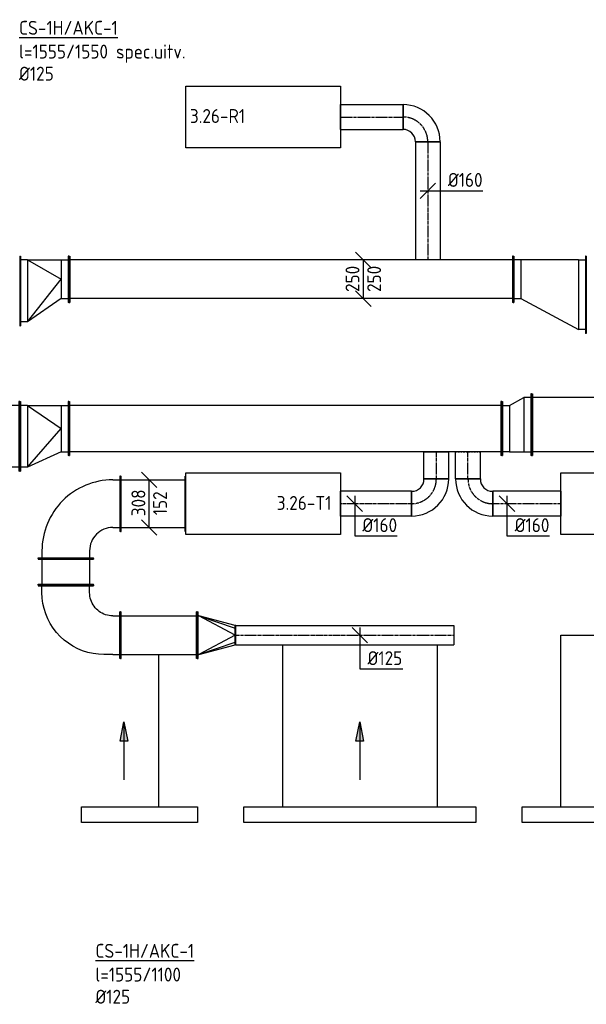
# Model space of a CAD drawing. Header units: millimetres. Extents: x -2745 to 52607, y -299 to 65129.
# Tile 9 of 40: x 12800 to 16465, y 12388 to 18753. Entities that reach past the tile are written whole.
import ezdxf

# ---------------------------------------------------------------- set-up
doc = ezdxf.new("R2010")
doc.units = ezdxf.units.MM
doc.linetypes.add('CENTER2', pattern=[28.575, 19.05, -3.175, 3.175, -3.175])
doc.linetypes.add('SMALL_DASH', pattern=[1.5, 0.5, -1])
for name, color, linetype in [('WL570---_APP', 2, 'Continuous'), ('WL570---_RETOUR_D', 4, 'Continuous'), ('WL570---_RETOUR_HL', 1, 'CENTER2'), ('WL570---_TOEVOER', 3, 'Continuous'), ('WL570---_TOEVOER_D', 3, 'Continuous'), ('WL570---_TOEVOER_HL', 1, 'CENTER2'), ('WL570---_TOEVOER_RST', 3, 'Continuous'), ('WM561---_RETOUR', 1, 'Continuous'), ('WM570---', 1, 'Continuous'), ('WM570---_RETOUR', 1, 'Continuous'), ('WM570---_TOEVOER', 1, 'Continuous')]:
    doc.layers.add(name, color=color, linetype=linetype)
doc.styles.add('STABICAD-018', font='ISOCP.SHX', dxfattribs={"height": 90})

# ---------------------------------------------------------------- blocks, each defined once
blk = doc.blocks.new('*U272')
at = {"color": 0, "linetype": 'Continuous'}
for p, q in [((-50, 250, -3075), (-45, 250, -3075)), ((-50, -250, -3075), (-50, 250, -3075)), ((-45, -250, -3075), (-45, 250, -3075)), ((-45, 225, -3075), (0, 225, -3075)), ((373.2, 25, -3075), (0, 225, -3075)), ((0, -225, -3075), (0, 225, -3075)), ((418.2, 25, -3075), (373.2, 25, -3075)), ((373.2, -225, -3075), (373.2, 25, -3075)), ((423.2, 50, -3075), (418.2, 50, -3075)), ((418.2, -250, -3075), (418.2, 50, -3075)), ((423.2, -250, -3075), (423.2, 50, -3075)), ((-50, -250, -3075), (-45, -250, -3075)), ((0, -225, -3075), (-45, -225, -3075)), ((0, -225, -3075), (373.2, -225, -3075)), ((373.2, -225, -3075), (418.2, -225, -3075)), ((423.2, -250, -3075), (418.2, -250, -3075))]:
    blk.add_line(p, q, dxfattribs=at)
at = {"layer": 'WM570---', "color": 2, "style": 'STABICAD-018'}
for tag, p in [('CODE', (16415.4, 17075, 3075)), ('SECTIONCODE', (16415.4, 16975, 3075)), ('POSITIONCODE', (16415.4, 16975, 3075))]:
    blk.add_attdef(tag, p, '', height=1.8, dxfattribs=at)
blk = doc.blocks.new('*U270')
at = {"color": 0, "linetype": 'Continuous'}
for p, q in [((0, 150, -3075), (5, 150, -3075)), ((0, -150, -3075), (0, 150, -3075)), ((5, -150, -3075), (5, 150, -3075)), ((2872.8, 150, -3075), (2867.8, 150, -3075)), ((2867.8, -150, -3075), (2867.8, 150, -3075)), ((2872.8, -150, -3075), (2872.8, 150, -3075)), ((5, 125, -3075), (2867.8, 125, -3075)), ((5, -125, -3075), (2867.8, -125, -3075)), ((0, -150, -3075), (5, -150, -3075)), ((2872.8, -150, -3075), (2867.8, -150, -3075))]:
    blk.add_line(p, q, dxfattribs=at)
at = {"layer": 'WM570---', "color": 2, "style": 'STABICAD-018'}
for tag, p in [('CODE', (15992.2, 17075, 3075)), ('SECTIONCODE', (15992.2, 17075, 3075)), ('POSITIONCODE', (14436.5, 16925, 3075))]:
    blk.add_attdef(tag, p, '', height=1.8, dxfattribs=at)
blk = doc.blocks.new('*U275')
at = {"color": 0, "linetype": 'Continuous'}
for p, q in [((0, 80, -3000), (405, 80, -3000)), ((0, -80, -3000), (0, 80, -3000)), ((405, 80, -3000), (405, -80, -3000)), ((0, -80, -3000), (405, -80, -3000))]:
    blk.add_line(p, q, dxfattribs=at)
at = {"layer": 'WL570---_RETOUR_HL', "linetype": 'CENTER2'}
blk.add_line((0, 0, -3000), (405, 0, -3000), dxfattribs=at)
at = {"layer": 'WM570---', "color": 2, "style": 'STABICAD-018'}
for tag in ['CODE', 'SECTIONCODE', 'POSITIONCODE']:
    blk.add_attdef(tag, (14875, 18124.2, 3000), '', height=1.8, dxfattribs=at)
blk = doc.blocks.new('*U273')
at = {"color": 0, "linetype": 'Continuous'}
for p, q in [((-160, -80, -3000), (-160, 80, -3000)), ((80, -160, -3000), (-80, -160, -3000))]:
    blk.add_line(p, q, dxfattribs=at)
for radius, start in [(240, 0), (80, 360)]:
    blk.add_arc((-160, -160, -3000), radius, start, 90, dxfattribs=at)
at = {"layer": 'WL570---_RETOUR_HL', "linetype": 'CENTER2'}
blk.add_arc((-160, -160, -3000), 160, 0, 90, dxfattribs=at)
at = {"layer": 'WM570---', "color": 2, "style": 'STABICAD-018'}
for tag in ['CODE', 'SECTIONCODE', 'POSITIONCODE']:
    blk.add_attdef(tag, (15440, 18124.2, 3000), '', height=1.8, dxfattribs=at)
blk = doc.blocks.new('*U271')
at = {"color": 0, "linetype": 'Continuous'}
for p, q in [((0, 80, -3000), (764.2, 80, -3000)), ((0, -80, -3000), (0, 80, -3000)), ((0, -80, -3000), (764.2, -80, -3000))]:
    blk.add_line(p, q, dxfattribs=at)
at = {"color": 2, "linetype": 'SMALL_DASH'}
blk.add_line((764.2, 80, -3000), (764.2, -80, -3000), dxfattribs=at)
at = {"layer": 'WL570---_RETOUR_HL', "linetype": 'CENTER2'}
blk.add_line((0, 0, -3000), (764.2, 0, -3000), dxfattribs=at)
at = {"layer": 'WM570---', "color": 2, "style": 'STABICAD-018'}
for tag in ['CODE', 'SECTIONCODE', 'POSITIONCODE']:
    blk.add_attdef(tag, (15440, 17964.2, 3000), '', height=1.8, dxfattribs=at)
blk = doc.blocks.new('*U268')
at = {"color": 0, "linetype": 'Continuous'}
for p, q in [((-50, 175, -3075), (50, 75, -3075)), ((0, 125, -3075), (0, -125, -3075)), ((-50, -75, -3075), (50, -175, -3075))]:
    blk.add_line(p, q, dxfattribs=at)
at = {"color": 0, "linetype": 'Continuous', "style": 'STABICAD-018'}
for p in [(-25, -82.2, -3075), (115, -82.2, -3075)]:
    blk.add_text('250', height=90, rotation=90, dxfattribs=at).set_placement(p)
at = {"layer": 'WM570---', "color": 2, "style": 'STABICAD-018'}
blk.add_attdef('CODE', (15023, 17075, 3075), '', height=1.8, dxfattribs=at)
blk = doc.blocks.new('*U262')
at = {"color": 0, "linetype": 'Continuous'}
for p, q in [((0, 80, -3000), (440, 80, -3000)), ((0, -80, -3000), (0, 80, -3000)), ((440, 80, -3000), (440, -80, -3000)), ((0, -80, -3000), (440, -80, -3000))]:
    blk.add_line(p, q, dxfattribs=at)
at = {"layer": 'WL570---_TOEVOER_HL', "linetype": 'CENTER2'}
blk.add_line((0, 0, -3000), (440, 0, -3000), dxfattribs=at)
at = {"layer": 'WM570---', "color": 2, "style": 'STABICAD-018'}
for tag in ['CODE', 'SECTIONCODE', 'POSITIONCODE']:
    blk.add_attdef(tag, (16300, 15624.2, 3000), '', height=1.8, dxfattribs=at)
blk = doc.blocks.new('*U259')
at = {"color": 0, "linetype": 'Continuous'}
for p, q in [((-160, -80, -3000), (-160, 80, -3000)), ((80, -160, -3000), (-80, -160, -3000))]:
    blk.add_line(p, q, dxfattribs=at)
for radius in [240, 80]:
    blk.add_arc((-160, -160, -3000), radius, 0, 90, dxfattribs=at)
at = {"layer": 'WL570---_TOEVOER_HL', "linetype": 'CENTER2'}
blk.add_arc((-160, -160, -3000), 160, 0, 90, dxfattribs=at)
at = {"layer": 'WM570---', "color": 2, "style": 'STABICAD-018'}
for tag in ['CODE', 'SECTIONCODE', 'POSITIONCODE']:
    blk.add_attdef(tag, (15700, 15624.2, 3000), '', height=1.8, dxfattribs=at)
blk = doc.blocks.new('*U256')
at = {"color": 0, "linetype": 'Continuous'}
for p, q in [((0, 80, -3000), (175.8, 80, -3000)), ((0, -80, -3000), (0, 80, -3000)), ((0, -80, -3000), (175.8, -80, -3000))]:
    blk.add_line(p, q, dxfattribs=at)
at = {"color": 2, "linetype": 'SMALL_DASH'}
blk.add_line((175.8, 80, -3000), (175.8, -80, -3000), dxfattribs=at)
at = {"layer": 'WL570---_TOEVOER_HL', "linetype": 'CENTER2'}
blk.add_line((0, 0, -3000), (175.8, 0, -3000), dxfattribs=at)
at = {"layer": 'WM570---', "color": 2, "style": 'STABICAD-018'}
for tag in ['CODE', 'SECTIONCODE', 'POSITIONCODE']:
    blk.add_attdef(tag, (15700, 15784.2, 3000), '', height=1.8, dxfattribs=at)
blk = doc.blocks.new('*U201')
at = {"color": 0, "linetype": 'Continuous'}
for p, q in [((50, -50, -3000), (-50, 50, -3000)), ((0, 50, -3000), (0, -208.6, -3000)), ((0, -208.6, -3000), (275.1, -208.6, -3000))]:
    blk.add_line(p, q, dxfattribs=at)
at = {"color": 0, "linetype": 'Continuous', "style": 'STABICAD-018'}
blk.add_text('%%c160', height=90, dxfattribs=at).set_placement((50, -183.6, -3000))
at = {"layer": 'WM570---', "color": 2, "style": 'STABICAD-018'}
blk.add_attdef('CODE', (18652.3, 15624.2, 3000), '', height=1.8, dxfattribs=at)
blk = doc.blocks.new('*U260')
at = {"color": 0, "linetype": 'Continuous'}
for p, q in [((0, 200, -3075), (5, 200, -3075)), ((0, -200, -3075), (0, 200, -3075)), ((5, -200, -3075), (5, 200, -3075)), ((1544.8, 200, -3075), (1539.8, 200, -3075)), ((1539.8, -200, -3075), (1539.8, 200, -3075)), ((1544.8, -200, -3075), (1544.8, 200, -3075)), ((5, 175, -3075), (1539.8, 175, -3075)), ((5, -175, -3075), (1539.8, -175, -3075)), ((0, -200, -3075), (5, -200, -3075)), ((1544.8, -200, -3075), (1539.8, -200, -3075))]:
    blk.add_line(p, q, dxfattribs=at)
at = {"layer": 'WM570---', "color": 2, "style": 'STABICAD-018'}
for tag in ['SECTIONCODE', 'CODE', 'POSITIONCODE']:
    blk.add_attdef(tag, (17656.4, 16135, 3075), '', height=1.8, dxfattribs=at)
blk = doc.blocks.new('*U257')
at = {"color": 0, "linetype": 'Continuous'}
for p, q in [((-50, 200, -3075), (-45, 200, -3075)), ((-50, -200, -3075), (-50, 200, -3075)), ((-45, -200, -3075), (-45, 200, -3075)), ((143.3, 200, -3075), (138.3, 200, -3075)), ((138.3, -150, -3075), (138.3, 200, -3075)), ((143.3, -150, -3075), (143.3, 200, -3075)), ((0, 175, -3075), (-45, 175, -3075)), ((93.3, 175, -3075), (0, 175, -3075)), ((0, -175, -3075), (0, 175, -3075)), ((93.3, 175, -3075), (138.3, 175, -3075)), ((93.3, -125, -3075), (93.3, 175, -3075)), ((93.3, -125, -3075), (0, -175, -3075)), ((138.3, -125, -3075), (93.3, -125, -3075)), ((-45, -175, -3075), (0, -175, -3075)), ((143.3, -150, -3075), (138.3, -150, -3075)), ((-50, -200, -3075), (-45, -200, -3075))]:
    blk.add_line(p, q, dxfattribs=at)
at = {"layer": 'WM570---', "color": 2, "style": 'STABICAD-018'}
for tag, p in [('CODE', (16061.6, 16235, 3075)), ('SECTIONCODE', (16061.6, 16135, 3075)), ('POSITIONCODE', (16061.6, 16135, 3075))]:
    blk.add_attdef(tag, p, '', height=1.8, dxfattribs=at)
blk = doc.blocks.new('*U254')
at = {"color": 0, "linetype": 'Continuous'}
for p, q in [((0, 175, -3075), (5, 175, -3075)), ((0, -175, -3075), (0, 175, -3075)), ((5, -175, -3075), (5, 175, -3075)), ((5, 150, -3075), (2794.9, 150, -3075)), ((2799.9, 175, -3075), (2794.9, 175, -3075)), ((2794.9, -175, -3075), (2794.9, 175, -3075)), ((2799.9, -175, -3075), (2799.9, 175, -3075)), ((0, -175, -3075), (5, -175, -3075)), ((5, -150, -3075), (2794.9, -150, -3075)), ((2799.9, -175, -3075), (2794.9, -175, -3075))]:
    blk.add_line(p, q, dxfattribs=at)
at = {"layer": 'WM570---', "color": 2, "style": 'STABICAD-018'}
for tag in ['CODE', 'SECTIONCODE', 'POSITIONCODE']:
    blk.add_attdef(tag, (15918.3, 16110, 3075), '', height=1.8, dxfattribs=at)
blk = doc.blocks.new('*U261')
at = {"color": 0, "linetype": 'Continuous'}
for p, q in [((0, 80, -3000), (460.4, 80, -3000)), ((0, -80, -3000), (0, 80, -3000)), ((460.4, 80, -3000), (460.4, -80, -3000)), ((0, -80, -3000), (460.4, -80, -3000))]:
    blk.add_line(p, q, dxfattribs=at)
at = {"layer": 'WL570---_TOEVOER_HL', "linetype": 'CENTER2'}
blk.add_line((0, 0, -3000), (460.4, 0, -3000), dxfattribs=at)
at = {"layer": 'WM570---', "color": 2, "style": 'STABICAD-018'}
for tag, p in [('POSITIONCODE', (15128.5, 15774.2, 3000)), ('CODE', (15335.4, 15624.2, 3000)), ('SECTIONCODE', (15335.4, 15624.2, 3000))]:
    blk.add_attdef(tag, p, '', height=1.8, dxfattribs=at)
blk = doc.blocks.new('*U212')
at = {"color": 0, "linetype": 'Continuous'}
for p, q in [((50, -50, -3000), (-50, 50, -3000)), ((0, 50, -3000), (0, -208.6, -3000)), ((0, -208.6, -3000), (275.1, -208.6, -3000))]:
    blk.add_line(p, q, dxfattribs=at)
at = {"color": 0, "linetype": 'Continuous', "style": 'STABICAD-018'}
blk.add_text('%%c160', height=90, dxfattribs=at).set_placement((50, -183.6, -3000))
at = {"layer": 'WM570---', "color": 2, "style": 'STABICAD-018'}
blk.add_attdef('CODE', (14967.3, 15624.2, 3000), '', height=1.8, dxfattribs=at)
blk = doc.blocks.new('*U258')
at = {"color": 0, "linetype": 'Continuous'}
for p, q in [((-80, 160, -3000), (80, 160, -3000)), ((-160, -80, -3000), (-160, 80, -3000))]:
    blk.add_line(p, q, dxfattribs=at)
for radius, end in [(80, 360), (240, 0)]:
    blk.add_arc((-160, 160, -3000), radius, 270, end, dxfattribs=at)
at = {"layer": 'WL570---_TOEVOER_HL', "linetype": 'CENTER2'}
blk.add_arc((-160, 160, -3000), 160, 270, 0, dxfattribs=at)
at = {"layer": 'WM570---', "color": 2, "style": 'STABICAD-018'}
for tag in ['CODE', 'SECTIONCODE', 'POSITIONCODE']:
    blk.add_attdef(tag, (15495.4, 15624.2, 3000), '', height=1.8, dxfattribs=at)
blk = doc.blocks.new('*U255')
at = {"color": 0, "linetype": 'Continuous'}
for p, q in [((0, 80, -3000), (175.8, 80, -3000)), ((0, -80, -3000), (0, 80, -3000)), ((175.8, 80, -3000), (175.8, -80, -3000)), ((0, -80, -3000), (175.8, -80, -3000))]:
    blk.add_line(p, q, dxfattribs=at)
at = {"layer": 'WL570---_TOEVOER_HL', "linetype": 'CENTER2'}
blk.add_line((0, 0, -3000), (175.8, 0, -3000), dxfattribs=at)
at = {"layer": 'WM570---', "color": 2, "style": 'STABICAD-018'}
for tag, p in [('POSITIONCODE', (15345.4, 15848.7, 3000)), ('CODE', (15495.4, 15784.2, 3000)), ('SECTIONCODE', (15495.4, 15784.2, 3000))]:
    blk.add_attdef(tag, p, '', height=1.8, dxfattribs=at)
blk = doc.blocks.new('*U219')
at = {"color": 0, "linetype": 'Continuous'}
for p, q in [((-179, 354, -3000), (-179, 349, -3000)), ((179, 354, -3000), (-179, 354, -3000)), ((179, 349, -3000), (-179, 349, -3000)), ((-154, 304, -3000), (-154, 349, -3000)), ((154, 304, -3000), (154, 349, -3000)), ((179, 354, -3000), (179, 349, -3000)), ((-354, 179, -3000), (-349, 179, -3000)), ((-354, -179, -3000), (-354, 179, -3000)), ((-349, -179, -3000), (-349, 179, -3000)), ((-304, 154, -3000), (-349, 154, -3000)), ((-354, -179, -3000), (-349, -179, -3000)), ((-304, -154, -3000), (-349, -154, -3000))]:
    blk.add_line(p, q, dxfattribs=at)
for radius in [150, 458]:
    blk.add_arc((-304, 304, -3000), radius, 270, 0, dxfattribs=at)
at = {"layer": 'WM570---', "color": 2, "style": 'STABICAD-018'}
for tag in ['CODE', 'SECTIONCODE', 'POSITIONCODE']:
    blk.add_attdef(tag, (13098.6, 15624.2, 3000), '', height=1.8, dxfattribs=at)
blk = doc.blocks.new('*U218')
at = {"color": 0, "linetype": 'Continuous'}
for p, q in [((0, 179, -3000), (5, 179, -3000)), ((0, -179, -3000), (0, 179, -3000)), ((5, -179, -3000), (5, 179, -3000)), ((5, 154, -3000), (417.4, 154, -3000)), ((422.4, 179, -3000), (417.4, 179, -3000)), ((417.4, -179, -3000), (417.4, 179, -3000)), ((422.4, -179, -3000), (422.4, 179, -3000)), ((0, -179, -3000), (5, -179, -3000)), ((5, -154, -3000), (417.4, -154, -3000)), ((422.4, -179, -3000), (417.4, -179, -3000))]:
    blk.add_line(p, q, dxfattribs=at)
at = {"layer": 'WM570---', "color": 2, "style": 'STABICAD-018'}
for tag in ['CODE', 'SECTIONCODE', 'POSITIONCODE']:
    blk.add_attdef(tag, (13452.6, 15624.2, 3000), '', height=1.8, dxfattribs=at)
blk = doc.blocks.new('*U217')
at = {"color": 0, "linetype": 'Continuous'}
for p, q in [((0, 179, -3000), (5, 179, -3000)), ((0, -179, -3000), (0, 179, -3000)), ((5, -179, -3000), (5, 179, -3000)), ((5, 154, -3000), (166, 154, -3000)), ((171, 179, -3000), (166, 179, -3000)), ((166, -179, -3000), (166, 179, -3000)), ((171, -179, -3000), (171, 179, -3000)), ((0, -179, -3000), (5, -179, -3000)), ((5, -154, -3000), (166, -154, -3000)), ((171, -179, -3000), (166, -179, -3000))]:
    blk.add_line(p, q, dxfattribs=at)
at = {"layer": 'WM570---', "color": 2, "style": 'STABICAD-018'}
for tag in ['CODE', 'SECTIONCODE', 'POSITIONCODE']:
    blk.add_attdef(tag, (13098.6, 15270.2, 3000), '', height=1.8, dxfattribs=at)
blk = doc.blocks.new('*U216')
at = {"color": 0, "linetype": 'Continuous'}
for p, q in [((0, 150, -3000), (5, 150, -3000)), ((0, -150, -3000), (0, 150, -3000)), ((5, -150, -3000), (5, 150, -3000)), ((496.7, 150, -3000), (491.7, 150, -3000)), ((491.7, -150, -3000), (491.7, 150, -3000)), ((496.7, -150, -3000), (496.7, 150, -3000)), ((5, 125, -3000), (491.7, 125, -3000)), ((5, -125, -3000), (491.7, -125, -3000)), ((0, -150, -3000), (5, -150, -3000)), ((496.7, -150, -3000), (491.7, -150, -3000))]:
    blk.add_line(p, q, dxfattribs=at)
at = {"layer": 'WM570---', "color": 2, "style": 'STABICAD-018'}
for tag in ['SECTIONCODE', 'CODE', 'POSITIONCODE']:
    blk.add_attdef(tag, (13452.6, 14774.2, 3000), '', height=1.8, rotation=1.73598, dxfattribs=at)
blk = doc.blocks.new('*U215')
at = {"color": 0, "linetype": 'Continuous'}
for p, q in [((-150, 354, -3000), (-150, 349, -3000)), ((150, 354, -3000), (-150, 354, -3000)), ((150, 349, -3000), (-150, 349, -3000)), ((-125, 304, -3000), (-125, 349, -3000)), ((125, 304, -3000), (125, 349, -3000)), ((150, 354, -3000), (150, 349, -3000)), ((-132.3, 257.6, -3000), (-136.4, 246.6, -3000)), ((-129.1, 269, -3000), (-132.3, 257.6, -3000)), ((-126.8, 280.5, -3000), (-129.1, 269, -3000)), ((-125.5, 292.2, -3000), (-126.8, 280.5, -3000)), ((-125, 304, -3000), (-125.5, 292.2, -3000)), ((125, 304, -3000), (125, 275, -3000)), ((125, 275, -3000), (125, 246, -3000)), ((-168.9, 197.9, -3000), (-177.6, 189.9, -3000)), ((-160.9, 206.6, -3000), (-168.9, 197.9, -3000)), ((-153.6, 215.8, -3000), (-160.9, 206.6, -3000)), ((-147.1, 225.6, -3000), (-153.6, 215.8, -3000)), ((-141.3, 235.9, -3000), (-147.1, 225.6, -3000)), ((-136.4, 246.6, -3000), (-141.3, 235.9, -3000)), ((123.5, 211.1, -3000), (118.9, 176.5, -3000)), ((125, 246, -3000), (123.5, 211.1, -3000)), ((-325, 179, -3000), (-320, 179, -3000)), ((-325, -179, -3000), (-325, 179, -3000)), ((-320, -179, -3000), (-320, 179, -3000)), ((-275, 154, -3000), (-320, 154, -3000)), ((-263.2, 154.5, -3000), (-275, 154, -3000)), ((-251.5, 155.8, -3000), (-263.2, 154.5, -3000)), ((-240, 158.1, -3000), (-251.5, 155.8, -3000)), ((-228.6, 161.3, -3000), (-240, 158.1, -3000)), ((-217.6, 165.4, -3000), (-228.6, 161.3, -3000)), ((-206.9, 170.3, -3000), (-217.6, 165.4, -3000)), ((-196.6, 176.1, -3000), (-206.9, 170.3, -3000)), ((-186.8, 182.6, -3000), (-196.6, 176.1, -3000)), ((-177.6, 189.9, -3000), (-186.8, 182.6, -3000)), ((111.4, 142.5, -3000), (100.9, 109.2, -3000)), ((118.9, 176.5, -3000), (111.4, 142.5, -3000)), ((87.5, 77, -3000), (71.4, 46, -3000)), ((100.9, 109.2, -3000), (87.5, 77, -3000)), ((52.7, 16.6, -3000), (31.4, -11.1, -3000)), ((71.4, 46, -3000), (52.7, 16.6, -3000)), ((-17.9, -60.4, -3000), (-45.6, -81.7, -3000)), ((7.8, -36.8, -3000), (-17.9, -60.4, -3000)), ((31.4, -11.1, -3000), (7.8, -36.8, -3000)), ((-106, -116.5, -3000), (-138.2, -129.9, -3000)), ((-75, -100.4, -3000), (-106, -116.5, -3000)), ((-45.6, -81.7, -3000), (-75, -100.4, -3000)), ((-325, -179, -3000), (-320, -179, -3000)), ((-275, -154, -3000), (-320, -154, -3000)), ((-240.1, -152.5, -3000), (-275, -154, -3000)), ((-205.5, -147.9, -3000), (-240.1, -152.5, -3000)), ((-171.5, -140.4, -3000), (-205.5, -147.9, -3000)), ((-138.2, -129.9, -3000), (-171.5, -140.4, -3000))]:
    blk.add_line(p, q, dxfattribs=at)
at = {"layer": 'WM570---', "color": 2, "style": 'STABICAD-018'}
for tag in ['CODE', 'SECTIONCODE', 'POSITIONCODE']:
    blk.add_attdef(tag, (13098.6, 14774.2, 3000), '', height=1.8, dxfattribs=at)
blk = doc.blocks.new('*U221')
at = {"color": 0, "linetype": 'Continuous'}
for p, q in [((50, 104, -3000), (-50, 204, -3000)), ((0, -154, -3000), (0, 154, -3000)), ((50, -204, -3000), (-50, -104, -3000))]:
    blk.add_line(p, q, dxfattribs=at)
at = {"color": 0, "linetype": 'Continuous', "style": 'STABICAD-018'}
for s, p in [('308', (-25, -81, -3000)), ('152', (115, -74.7, -3000))]:
    blk.add_text(s, height=90, rotation=90, dxfattribs=at).set_placement(p)
at = {"layer": 'WM570---', "color": 2, "style": 'STABICAD-018'}
blk.add_attdef('CODE', (13638.3, 15624.2, 3000), '', height=1.8, dxfattribs=at)
blk = doc.blocks.new('*U214')
at = {"color": 0, "linetype": 'Continuous'}
for p, q in [((-5, 150, -3000), (0, 150, -3000)), ((-5, -150, -3000), (-5, 150, -3000)), ((0, -150, -3000), (0, 150, -3000)), ((5, 125, -3000), (0, 125, -3000)), ((240, 0, -3000), (5, 125, -3000)), ((5, 125, -3000), (240, 44.2, -3000)), ((240, 62.5, -3000), (5, 125, -3000)), ((240, 0, -3000), (5, -125, -3000)), ((245, 62.5, -3000), (240, 62.5, -3000)), ((240, -62.5, -3000), (240, 62.5, -3000)), ((245, -62.5, -3000), (245, 62.5, -3000)), ((5, -125, -3000), (240, -44.2, -3000)), ((5, -125, -3000), (240, -62.5, -3000)), ((245, -62.5, -3000), (240, -62.5, -3000)), ((5, -125, -3000), (0, -125, -3000)), ((-5, -150, -3000), (0, -150, -3000))]:
    blk.add_line(p, q, dxfattribs=at)
at = {"layer": 'WM570---', "color": 2, "style": 'STABICAD-018'}
for tag, p in [('CODE', (13954.3, 14874.2, 3000)), ('SECTIONCODE', (13954.3, 14774.2, 3000)), ('POSITIONCODE', (13954.3, 14774.2, 3000))]:
    blk.add_attdef(tag, p, '', height=1.8, dxfattribs=at)
blk = doc.blocks.new('*U213')
at = {"color": 0, "linetype": 'Continuous'}
for p, q in [((0, 62.5, -3000), (1409.2, 62.5, -3000)), ((0, -62.5, -3000), (0, 62.5, -3000)), ((1409.2, 62.5, -3000), (1409.2, -62.5, -3000)), ((0, -62.5, -3000), (1409.2, -62.5, -3000))]:
    blk.add_line(p, q, dxfattribs=at)
at = {"layer": 'WL570---_TOEVOER_HL', "linetype": 'CENTER2'}
blk.add_line((0, 0, -3000), (1409.2, 0, -3000), dxfattribs=at)
at = {"layer": 'WM570---', "color": 2, "style": 'STABICAD-018'}
for tag in ['CODE', 'SECTIONCODE', 'POSITIONCODE']:
    blk.add_attdef(tag, (14199.3, 14774.2, 3000), '', height=1.8, dxfattribs=at)
blk = doc.blocks.new('*U220')
at = {"color": 0, "linetype": 'Continuous'}
for p, q in [((50, -50, -3000), (-50, 50, -3000)), ((0, 50, -3000), (0, -218.6, -3000)), ((0, -218.6, -3000), (278.7, -218.6, -3000))]:
    blk.add_line(p, q, dxfattribs=at)
at = {"color": 0, "linetype": 'Continuous', "style": 'STABICAD-018'}
blk.add_text('%%c125', height=90, dxfattribs=at).set_placement((50, -193.6, -3000))
at = {"layer": 'WM570---', "color": 2, "style": 'STABICAD-018'}
blk.add_attdef('CODE', (15000.3, 14774.2, 3000), '', height=1.8, dxfattribs=at)
blk = doc.blocks.new('*U265')
at = {"color": 0, "linetype": 'Continuous'}
for p, q in [((0, 225, -3025), (5, 225, -3025)), ((0, -225, -3025), (0, 225, -3025)), ((5, -225, -3025), (5, 225, -3025)), ((5, 200, -3025), (2295.4, 200, -3025)), ((2300.4, 225, -3025), (2295.4, 225, -3025)), ((2295.4, -225, -3025), (2295.4, 225, -3025)), ((2300.4, -225, -3025), (2300.4, 225, -3025)), ((0, -225, -3025), (5, -225, -3025)), ((5, -200, -3025), (2295.4, -200, -3025)), ((2300.4, -225, -3025), (2295.4, -225, -3025))]:
    blk.add_line(p, q, dxfattribs=at)
at = {"layer": 'WM570---', "color": 2, "style": 'STABICAD-018'}
for tag, p in [('CODE', (12800.4, 16060, 3025)), ('SECTIONCODE', (12150.7, 15910, 3025)), ('POSITIONCODE', (12150.7, 15910, 3025))]:
    blk.add_attdef(tag, p, '', height=1.8, dxfattribs=at)
blk = doc.blocks.new('*U267')
at = {"color": 0, "linetype": 'Continuous'}
for p, q in [((318, 275, -3075), (313, 275, -3075)), ((313, -175, -3075), (313, 275, -3075)), ((318, -175, -3075), (318, 275, -3075)), ((50, 150, -3075), (268, 250, -3075)), ((268, 250, 25), (50, 0, 125)), ((268, 250, -3075), (313, 250, -3075)), ((268, -150, -3075), (268, 250, -3075)), ((0, 175, -3075), (5, 175, -3075)), ((0, -175, -3075), (0, 175, -3075)), ((5, -175, -3075), (5, 175, -3075)), ((50, 150, -3075), (5, 150, -3075)), ((50, -150, -3075), (50, 150, -3075)), ((268, -150, 25), (50, 0, 125)), ((0, -175, -3075), (5, -175, -3075)), ((50, -150, -3075), (5, -150, -3075)), ((268, -150, -3075), (50, -150, -3075)), ((268, -150, -3075), (313, -150, -3075)), ((318, -175, -3075), (313, -175, -3075))]:
    blk.add_line(p, q, dxfattribs=at)
at = {"layer": 'WM570---', "color": 2, "style": 'STABICAD-018'}
for tag in ['SECTIONCODE', 'CODE', 'POSITIONCODE']:
    blk.add_attdef(tag, (13118.4, 16110, 3075), '', height=1.8, dxfattribs=at)
blk = doc.blocks.new('*U280')
at = {"color": 0, "linetype": 'Continuous'}
for p, q in [((50, 125, -3075), (268.9, 275, -3075)), ((268.9, 275, 25), (50, 0, 125)), ((268.9, 275, -3075), (313.9, 275, -3075)), ((268.9, -125, -3075), (268.9, 275, -3075)), ((318.9, 300, -3075), (313.9, 300, -3075)), ((313.9, -150, -3075), (313.9, 300, -3075)), ((318.9, -150, -3075), (318.9, 300, -3075)), ((0, 150, -3075), (5, 150, -3075)), ((0, -150, -3075), (0, 150, -3075)), ((5, -150, -3075), (5, 150, -3075)), ((50, 125, -3075), (5, 125, -3075)), ((50, -125, -3075), (50, 125, -3075)), ((268.9, -125, 25), (50, 0, 125)), ((50, -125, -3075), (5, -125, -3075)), ((268.9, -125, -3075), (50, -125, -3075)), ((268.9, -125, -3075), (313.9, -125, -3075)), ((0, -150, -3075), (5, -150, -3075)), ((318.9, -150, -3075), (313.9, -150, -3075))]:
    blk.add_line(p, q, dxfattribs=at)
at = {"layer": 'WM570---', "color": 2, "style": 'STABICAD-018'}
for tag in ['CODE', 'SECTIONCODE', 'POSITIONCODE']:
    blk.add_attdef(tag, (13119.3, 17075, 3075), '', height=1.8, dxfattribs=at)
blk = doc.blocks.new('*U512')
at = {"color": 0, "linetype": 'Continuous'}
for p, q in [((-50, -50, -3000), (50, 50, -3000)), ((-50, 0, -3000), (80, 0, -3000)), ((80, 0, -3000), (355.1, 0, -3000))]:
    blk.add_line(p, q, dxfattribs=at)
at = {"color": 0, "linetype": 'Continuous', "style": 'STABICAD-018'}
blk.add_text('%%c160', height=90, dxfattribs=at).set_placement((130, 25, -3000))
at = {"layer": 'WM561---_RETOUR', "color": 2, "style": 'STABICAD-018'}
blk.add_attdef('CODE', (15440, 17647.6, 3000), '', height=1.8, dxfattribs=at)
blk = doc.blocks.new('DM_SYM002')
at = {"color": 0, "linetype": 'Continuous'}
for p, q in [((0, 0), (-7.5, 0)), ((-2.5, -0.5), (-2.5, 0.5)), ((-2.5, 0.5), (0, 0)), ((0, 0), (-2.5, -0.5))]:
    blk.add_line(p, q, dxfattribs=at)
blk.add_solid([(-2.5, 0.5), (-2.5, -0.5), (0, 0)], dxfattribs=at)

msp = doc.modelspace()

# ---------------------------------------------------------------- linework, layer by layer
at = {"layer": 'WL570---_APP', "color": 2}
for points in [[(13875, 17924.2), (13875, 18324.2), (14875, 18324.2), (14875, 17924.2)], [(13875, 15424.2), (13875, 15824.2), (14875, 15824.2), (14875, 15424.2)], [(16300, 15424.2), (16300, 15824.2), (17300, 15824.2), (17300, 15424.2)]]:
    msp.add_lwpolyline(points, close=True, dxfattribs=at)
at = {"layer": 'WL570---_TOEVOER_RST'}
for p, q in [((14500, 14711.7), (14500, 13664)), ((15500, 14711.7), (15500, 13664)), ((13700, 13664), (13700, 14649.2))]:
    msp.add_line(p, q, dxfattribs=at)
msp.add_lwpolyline([(16300, 13664), (16300, 14774.2), (19100, 14774.2), (19100, 13664)], dxfattribs=at)
for points in [[(13200, 13664), (13950, 13664), (13950, 13564), (13200, 13564)], [(14250, 13664), (15750, 13664), (15750, 13564), (14250, 13564)], [(16050, 13664), (17550, 13664), (17550, 13564), (16050, 13564)]]:
    msp.add_lwpolyline(points, close=True, dxfattribs=at)

# ---------------------------------------------------------------- block references
at = {"layer": 'WL570---_RETOUR_D', "linetype": 'Continuous'}
for name, p in [('*U275', (14875, 18124.2, 3000)), ('*U273', (15440, 18124.2, 3000))]:
    msp.add_blockref(name, p, dxfattribs=at)
for name, p, rotation in [('*U271', (15440, 17964.2, 3000), 269.9999999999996), ('*U280', (13119.3, 17075, 3075), 180), ('*U270', (15992.2, 17075, 3075), 180), ('*U272', (16415.4, 16975, 3075), 180)]:
    msp.add_blockref(name, p, dxfattribs=dict(at, rotation=rotation))
at = {"layer": 'WL570---_TOEVOER', "linetype": 'Continuous', "xscale": 50, "yscale": 50, "zscale": 50, "rotation": 90}
for p in [(13475, 14214), (15000, 14214)]:
    msp.add_blockref('DM_SYM002', p, dxfattribs=at)
at = {"layer": 'WL570---_TOEVOER_D', "linetype": 'Continuous'}
for name, p, rotation in [('*U257', (16061.6, 16135, 3075), 180), ('*U260', (17656.4, 16135, 3075), 180), ('*U265', (12800.4, 16060, 3025), 180), ('*U267', (13118.4, 16110, 3075), 180), ('*U254', (15918.3, 16110, 3075), 180), ('*U255', (15495.4, 15784.2, 3000), 90.00000000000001), ('*U256', (15700, 15784.2, 3000), 90.00000000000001), ('*U219', (13098.6, 15624.2, 3000), 180), ('*U259', (15700, 15624.2, 3000), 180), ('*U261', (15335.4, 15624.2, 3000), 180), ('*U262', (16300, 15624.2, 3000), 180), ('*U217', (13098.6, 15270.2, 3000), 269.9999999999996), ('*U215', (13098.6, 14774.2, 3000), 270)]:
    msp.add_blockref(name, p, dxfattribs=dict(at, rotation=rotation))
for name, p in [('*U218', (13452.6, 15624.2, 3000)), ('*U258', (15495.4, 15624.2, 3000)), ('*U216', (13452.6, 14774.2, 3000)), ('*U214', (13954.3, 14774.2, 3000)), ('*U213', (14199.3, 14774.2, 3000))]:
    msp.add_blockref(name, p, dxfattribs=at)
at = {"layer": 'WM570---_RETOUR', "linetype": 'Continuous'}
for name, p in [('*U512', (15440, 17647.6, 3000)), ('*U268', (15023, 17075, 3075))]:
    msp.add_blockref(name, p, dxfattribs=at)
at = {"layer": 'WM570---_TOEVOER', "linetype": 'Continuous'}
for name, p in [('*U221', (13638.3, 15624.2, 3000)), ('*U212', (14967.3, 15624.2, 3000)), ('*U201', (15952.3, 15624.2, 3000)), ('*U220', (15000.3, 14774.2, 3000))]:
    msp.add_blockref(name, p, dxfattribs=at)

# ---------------------------------------------------------------- texts
at = {"layer": 'WM570---', "style": 'STABICAD-018'}
for s, p in [('%%UCS-1H/AKC-1', (12796.4, 18656)), ('l=1555/1550 spec.uitv.', (12796.4, 18502.3)), ('%%C125', (12796.4, 18359.3)), ('3.26-R1', (13901.5, 18085.6)), ('3.26-T1', (14463.2, 15583.9)), ('%%UCS-1H/AKC-1', (13290.4, 12688.3)), ('l=1555/1100', (13290.4, 12534.7)), ('%%C125', (13290.4, 12391.6))]:
    msp.add_text(s, height=90, dxfattribs=at).set_placement(p)

doc.saveas('drawing.dxf')
